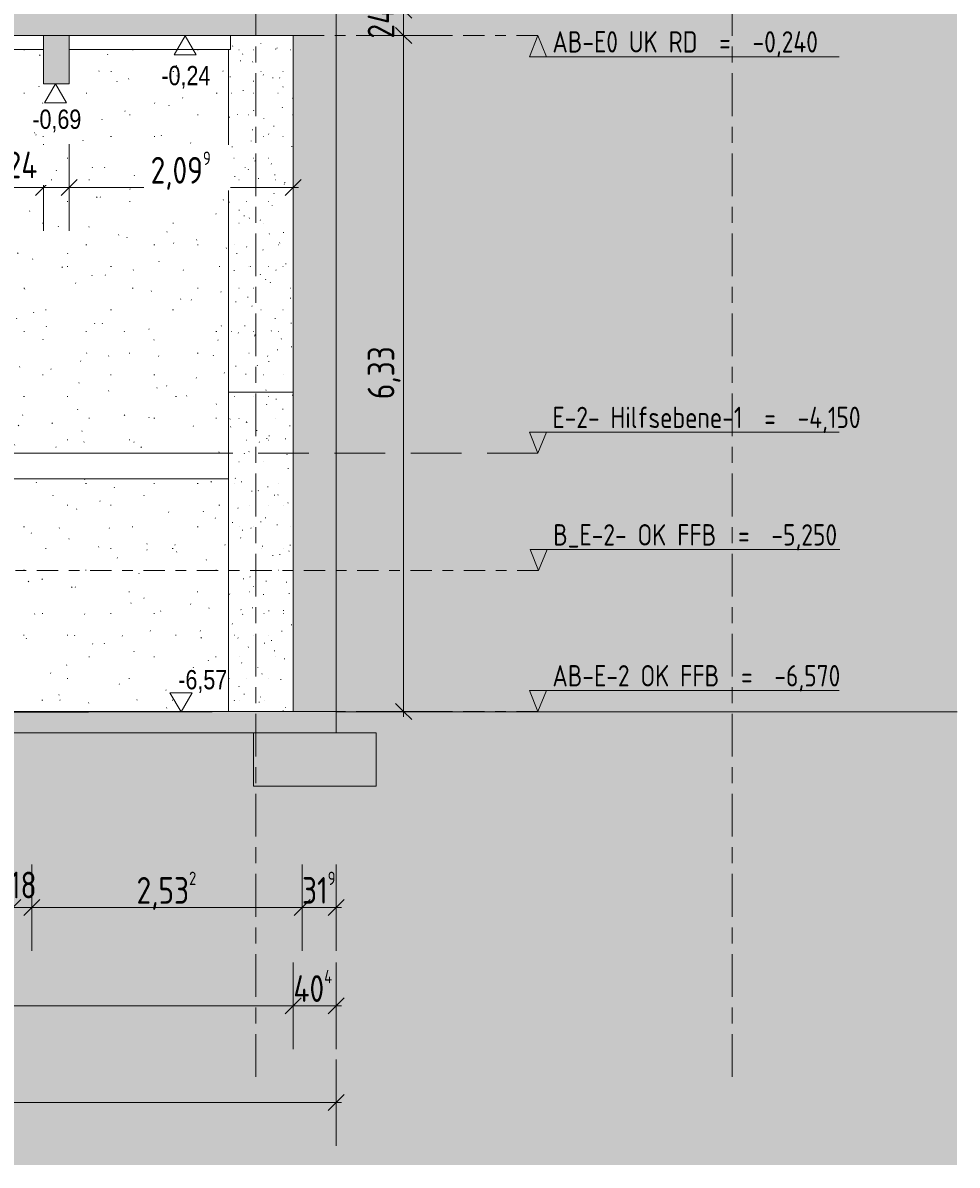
# Model space of a CAD drawing. Header units: metres. Extents: x -28 to 176, y -14 to 869.
# Tile 58 of 60: x 92 to 101, y -14 to -3. Entities that reach past the tile are written whole.
import ezdxf

# ---------------------------------------------------------------- set-up
doc = ezdxf.new("R2010")
doc.units = ezdxf.units.M
for name, pattern in [('_Ebene_', [0.4, 0.2, -0.1, 0, -0.1]), ('_Rasterlinie_', [0.75, 0.4, -0.1, 0.15, -0.1]), ('Abgebrochen', [0.714375, 0.47625, -0.238125])]:
    doc.linetypes.add(name, pattern=pattern)
for name, color, linetype, lineweight in [('A_Bem', 7, 'Continuous', 5), ('A_Bem-100', 7, 'Continuous', 5), ('A_Detailelemente', 7, 'Continuous', 9), ('A_Ebenen', 130, 'Continuous', 5), ('A_Geschossdecken', 7, 'Continuous', 5), ('A_Geschossdecken_Schraffur', 7, 'Continuous', 5), ('A_Hoehenkoten', 124, 'Continuous', 5), ('A_Linien_Feine Linien', 7, 'Continuous', 5), ('A_Linien_Raumtrennung', 7, 'Continuous', 5), ('A_Raster', 128, 'Continuous', 5), ('A_Skelettbau_Tragwerk Stahlbeton', 142, 'Continuous', 5), ('A_Wand', 244, 'Continuous', 5), ('A_Wand_Schraff', 1, 'Continuous', 5), ('A_Wände_Oberflächenschraffur', 244, 'Continuous', 5)]:
    doc.layers.add(name, color=color, linetype=linetype, lineweight=lineweight)
doc.styles.add('Arial', font='arial.ttf', dxfattribs={"width": 0.8, "height": 0.18})
doc.styles.add('ISOCPEUR', font='isocpeur.ttf', dxfattribs={"width": 0.8, "height": 0.2})
doc.styles.add('ISOCPEUR_1', font='isocpeur.ttf', dxfattribs={"width": 0.8, "height": 0.25})
doc.dimstyles.new('BLB-Standard_2_5_Aussen', dxfattribs={"dimscale": 0.3048, "dimtxt": 0.248995, "dimasz": 0.492126, "dimexe": 1.32874, "dimexo": 0.0625, "dimgap": 0.032808, "dimtad": 1, "dimrnd": 0.001, "dimzin": 0, "dimdsep": 46, "dimtxsty": 'ISOCPEUR_1', "dimblk1": 'OBLIQUE', "dimblk2": 'OBLIQUE', "dimsah": 1, "dimcen": 0.09, "dimdle": 0.164042, "dimazin": 0, "dimtfac": 1, "dimtdec": 4, "dimtix": 1, "dimtmove": 0, "dimatfit": 3, "dimfxl": 1.32874, "dimfxlon": 1, "dimtvp": 1, "dimtolj": 1, "dimtzin": 0, "dimarcsym": 2})
doc.dimstyles.new('BLB-Standard_2_5_Aussen_1', dxfattribs={"dimscale": 0.3048, "dimtxt": 0.248995, "dimasz": 0.492126, "dimexe": 1.32874, "dimexo": 0.0625, "dimgap": 0.032808, "dimtad": 1, "dimdec": 1, "dimlfac": 100, "dimrnd": 0.1, "dimdsep": 46, "dimtxsty": 'ISOCPEUR_1', "dimblk1": 'OBLIQUE', "dimblk2": 'OBLIQUE', "dimsah": 1, "dimcen": 0.09, "dimdle": 0.164042, "dimazin": 0, "dimtfac": 1, "dimtdec": 4, "dimtix": 1, "dimtmove": 0, "dimatfit": 3, "dimfxl": 1.32874, "dimfxlon": 1, "dimtvp": 1, "dimtolj": 1, "dimtzin": 0, "dimarcsym": 2})
doc.dimstyles.new('BLB-Standard_2_5_Aussen_maskiert', dxfattribs={"dimscale": 0.3048, "dimtxt": 0.248995, "dimasz": 0.492126, "dimexe": 1.32874, "dimexo": 0.0625, "dimgap": 0.032808, "dimtad": 1, "dimrnd": 0.001, "dimzin": 0, "dimdsep": 46, "dimtxsty": 'ISOCPEUR_1', "dimblk1": 'OBLIQUE', "dimblk2": 'OBLIQUE', "dimsah": 1, "dimcen": 0.09, "dimdle": 0.164042, "dimazin": 0, "dimtfac": 1, "dimtdec": 4, "dimtix": 1, "dimtmove": 0, "dimatfit": 3, "dimfxl": 1.32874, "dimfxlon": 1, "dimtvp": 1, "dimtfill": 1, "dimtolj": 1, "dimtzin": 0, "dimarcsym": 2})
doc.dimstyles.new('BLB-Standard_2_5_Aussen_maskiert_2', dxfattribs={"dimscale": 0.3048, "dimtxt": 0.248995, "dimasz": 0.492126, "dimexe": 1.32874, "dimexo": 0.0625, "dimgap": 0.032808, "dimtad": 1, "dimdec": 1, "dimlfac": 100, "dimrnd": 0.1, "dimdsep": 46, "dimtxsty": 'ISOCPEUR_1', "dimblk1": 'OBLIQUE', "dimblk2": 'OBLIQUE', "dimsah": 1, "dimcen": 0.09, "dimdle": 0.164042, "dimazin": 0, "dimtfac": 1, "dimtdec": 4, "dimtix": 1, "dimtmove": 2, "dimatfit": 3, "dimfxl": 1.32874, "dimfxlon": 1, "dimtvp": 1, "dimtfill": 1, "dimtolj": 1, "dimtzin": 0, "dimarcsym": 2})
pattern_1 = [(0, (65.61918, 18.958), (0.813, 0.203), [0.007, -0.603, 0.007, -0.603, -3.251]), (0, (65.61918, 18.958), (0.813, 0.203), [-1.219, 0.007, -1.212, 0.007, -0.603, -1.422]), (0, (65.61918, 18.958), (0.813, 0.203), [-3.048, 0.007, -0.4, 0.007, -1.009]), (120, (65.92418, 19.06), (-0.5823032, 0.6025787), [0.007, -0.603, 0.007, -0.603, -3.251]), (120, (65.92418, 19.06), (-0.5823032, 0.6025787), [-1.219, 0.007, -1.212, 0.007, -0.603, -1.422]), (120, (65.92418, 19.06), (-0.5823032, 0.6025787), [-3.048, 0.007, -0.4, 0.007, -1.009]), (240, (66.02618, 19.466), (-0.2306968, -0.8055787), [0.007, -0.603, 0.007, -0.603, -3.251]), (240, (66.02618, 19.466), (-0.2306968, -0.8055787), [-1.219, 0.007, -1.212, 0.007, -0.603, -1.422]), (240, (66.02618, 19.466), (-0.2306968, -0.8055787), [-3.048, 0.007, -0.4, 0.007, -1.009])]

# ---------------------------------------------------------------- blocks, each defined once
blk = doc.blocks.new('Ebene - Rohbau-1046864-D')
at = {"layer": 'A_Ebenen'}
blk.add_hatch(color=256, dxfattribs=at).paths.add_polyline_path([(24.913, -2.599), (24.833, -2.795), (24.754, -2.599)], flags=0)
at = {"layer": 'A_Ebenen', "color": 170, "lineweight": 9}
for p, q in [((24.754, -2.599), (24.833, -2.795)), ((24.754, -2.599), (27.654, -2.599)), ((24.833, -2.795), (24.913, -2.599))]:
    blk.add_line(p, q, dxfattribs=at)
at = {"layer": 'A_Ebenen', "color": 251, "lineweight": 9}
for p, q in [((24.913, -2.599), (24.754, -2.599)), ((24.754, -2.599), (24.833, -2.795)), ((24.833, -2.795), (24.913, -2.599))]:
    blk.add_line(p, q, dxfattribs=at)
blk = doc.blocks.new('Ebene - Rohbau-1168218-D')
at = {"layer": 'A_Ebenen'}
blk.add_hatch(color=256, dxfattribs=at).paths.add_polyline_path([(24.913, 0.758), (24.754, 0.758), (24.833, 0.955)], flags=0)
at = {"layer": 'A_Ebenen', "color": 251, "lineweight": 9}
for p, q in [((24.833, 0.955), (24.754, 0.758)), ((24.913, 0.758), (24.833, 0.955)), ((24.754, 0.758), (24.913, 0.758))]:
    blk.add_line(p, q, dxfattribs=at)
at = {"layer": 'A_Ebenen', "color": 170, "lineweight": 9}
blk.add_line((24.754, 0.758), (27.654, 0.758), dxfattribs=at)
blk = doc.blocks.new('DIMBLOCK74-D')
at = {"layer": 'A_Bem-100'}
for p, q in [((94.755, -11.718), (94.755, -12.528)), ((94.755, -12.123), (94.755, -11.718)), ((95.158, -11.718), (95.158, -12.528)), ((95.158, -12.123), (95.158, -11.718)), ((95.208, -12.123), (94.755, -12.123))]:
    blk.add_line(p, q, dxfattribs=at)
at = {"layer": 'A_Bem-100', "lineweight": 9}
for p, q in [((94.755, -12.123), (94.83, -12.048)), ((95.158, -12.123), (95.233, -12.048)), ((94.755, -12.123), (94.68, -12.198)), ((95.158, -12.123), (95.083, -12.198))]:
    blk.add_line(p, q, dxfattribs=at)
at = {"layer": 'A_Bem-100', "color": 0, "insert": (94.757, -11.786), "char_height": 0.25, "width": 0.47804, "attachment_point": 1, "line_spacing_factor": 1.149209, "style": 'ISOCPEUR_1'}
blk.add_mtext('40\\A2\\H0.5x;\\S4^  ;\\H2x;', dxfattribs=at)
blk = doc.blocks.new('_Oblique')
at = {"color": 0, "linetype": 'ByBlock', "lineweight": -2}
blk.add_line((-0.5, -0.5), (0.5, 0.5), dxfattribs=at)
blk = doc.blocks.new('DIMBLOCK75-D')
at = {"layer": 'A_Bem-100'}
for p, q in [((57.242, -11.718), (57.242, -12.528)), ((57.242, -12.123), (57.242, -11.718)), ((94.755, -11.718), (94.755, -12.528)), ((94.755, -12.123), (94.755, -11.718)), ((94.755, -12.123), (57.242, -12.123))]:
    blk.add_line(p, q, dxfattribs=at)
at = {"layer": 'A_Bem-100', "lineweight": 9}
for p, q in [((57.242, -12.123), (57.317, -12.048)), ((94.755, -12.123), (94.83, -12.048)), ((57.242, -12.123), (57.167, -12.198)), ((94.755, -12.123), (94.68, -12.198))]:
    blk.add_line(p, q, dxfattribs=at)
at = {"layer": 'A_Bem-100', "color": 0, "insert": (75.665, -11.786), "char_height": 0.25, "width": 0.80072, "attachment_point": 1, "line_spacing_factor": 1.149209, "style": 'ISOCPEUR_1'}
blk.add_mtext('37,51\\A2\\H0.5x;\\S2^  ;\\H2x;', dxfattribs=at)
blk = doc.blocks.new('DIMBLOCK77-D')
at = {"layer": 'A_Bem-100'}
for p, q in [((94.84, -10.798), (94.84, -11.608)), ((94.84, -11.203), (94.84, -10.798)), ((95.158, -10.798), (95.158, -11.608)), ((95.158, -11.203), (95.158, -10.798)), ((95.208, -11.203), (94.84, -11.203))]:
    blk.add_line(p, q, dxfattribs=at)
at = {"layer": 'A_Bem-100', "lineweight": 9}
for p, q in [((94.84, -11.203), (94.765, -11.278)), ((94.84, -11.203), (94.915, -11.128)), ((95.158, -11.203), (95.083, -11.278)), ((95.158, -11.203), (95.233, -11.128))]:
    blk.add_line(p, q, dxfattribs=at)
at = {"layer": 'A_Bem-100', "color": 0, "insert": (94.837, -10.866), "char_height": 0.25, "width": 0.38841, "attachment_point": 1, "line_spacing_factor": 1.149209, "style": 'ISOCPEUR_1'}
blk.add_mtext('31\\A2\\H0.5x;\\S9^  ;\\H2x;', dxfattribs=at)
blk = doc.blocks.new('DIMBLOCK78-D')
at = {"layer": 'A_Bem-100'}
for p, q in [((92.308, -10.798), (92.308, -11.608)), ((92.308, -11.203), (92.308, -10.798)), ((94.84, -10.798), (94.84, -11.608)), ((94.84, -11.203), (94.84, -10.798)), ((94.84, -11.203), (92.308, -11.203))]:
    blk.add_line(p, q, dxfattribs=at)
at = {"layer": 'A_Bem-100', "lineweight": 9}
for p, q in [((92.308, -11.203), (92.233, -11.278)), ((92.308, -11.203), (92.383, -11.128)), ((94.84, -11.203), (94.765, -11.278)), ((94.84, -11.203), (94.915, -11.128))]:
    blk.add_line(p, q, dxfattribs=at)
at = {"layer": 'A_Bem-100', "color": 0, "insert": (93.288, -10.866), "char_height": 0.25, "width": 0.68419, "attachment_point": 1, "line_spacing_factor": 1.149209, "style": 'ISOCPEUR_1'}
blk.add_mtext('2,53\\A2\\H0.5x;\\S2^  ;\\H2x;', dxfattribs=at)
blk = doc.blocks.new('DIMBLOCK79-D')
at = {"layer": 'A_Bem-100'}
for p, q in [((92.128, -10.798), (92.128, -11.608)), ((92.128, -11.203), (92.128, -10.798)), ((92.308, -10.798), (92.308, -11.608)), ((92.308, -11.203), (92.308, -10.798)), ((92.308, -11.203), (92.128, -11.203))]:
    blk.add_line(p, q, dxfattribs=at)
at = {"layer": 'A_Bem-100', "lineweight": 9}
for p, q in [((92.128, -11.203), (92.053, -11.278)), ((92.128, -11.203), (92.203, -11.128)), ((92.308, -11.203), (92.233, -11.278)), ((92.308, -11.203), (92.383, -11.128))]:
    blk.add_line(p, q, dxfattribs=at)
at = {"layer": 'A_Bem-100', "color": 0, "insert": (92.101, -10.866), "char_height": 0.25, "width": 0.28085, "attachment_point": 1, "line_spacing_factor": 1.149209, "style": 'ISOCPEUR_1'}
blk.add_mtext('18', dxfattribs=at)
blk = doc.blocks.new('Höhenkoten - leer-6237472-D')
at = {"layer": 'A_Hoehenkoten'}
for p, q in [((-13.609, -9.185), (-13.817, -9.185)), ((-13.713, -9.365), (-13.817, -9.185)), ((-13.713, -9.365), (-13.609, -9.185))]:
    blk.add_line(p, q, dxfattribs=at)
blk = doc.blocks.new('DIMBLOCK97-D')
at = {"layer": 'A_Bem-100'}
for p, q in [((56.962, -12.624), (56.962, -13.434)), ((56.962, -13.029), (56.962, -12.624)), ((95.158, -12.624), (95.158, -13.434)), ((95.158, -13.029), (95.158, -12.624)), ((95.208, -13.029), (56.962, -13.029))]:
    blk.add_line(p, q, dxfattribs=at)
at = {"layer": 'A_Bem-100', "lineweight": 9}
for p, q in [((56.962, -13.029), (56.887, -13.104)), ((56.962, -13.029), (57.037, -12.954)), ((95.158, -13.029), (95.083, -13.104)), ((95.158, -13.029), (95.233, -12.954))]:
    blk.add_line(p, q, dxfattribs=at)
at = {"layer": 'A_Bem-100', "color": 0, "insert": (75.727, -12.692), "char_height": 0.25, "width": 0.80072, "attachment_point": 1, "line_spacing_factor": 1.149209, "style": 'ISOCPEUR_1'}
blk.add_mtext('38,19\\A2\\H0.5x;\\S6^  ;\\H2x;', dxfattribs=at)
blk = doc.blocks.new('DIMBLOCK111-D')
at = {"layer": 'A_Bem-100', "lineweight": 9}
for p, q in [((95.789, -3.035), (95.714, -2.96)), ((95.789, -3.035), (95.864, -3.11)), ((95.789, -9.365), (95.714, -9.29)), ((95.789, -9.365), (95.864, -9.44))]:
    blk.add_line(p, q, dxfattribs=at)
at = {"layer": 'A_Bem-100'}
for p, q in [((95.384, -3.035), (96.194, -3.035)), ((95.789, -3.035), (95.384, -3.035)), ((95.789, -9.415), (95.789, -3.035)), ((96.194, -9.365), (95.384, -9.365)), ((95.789, -9.365), (96.194, -9.365))]:
    blk.add_line(p, q, dxfattribs=at)
at = {"layer": 'A_Bem-100', "color": 0, "insert": (95.452, -6.44), "char_height": 0.25, "width": 0.57664, "attachment_point": 1, "rotation": 90, "line_spacing_factor": 1.149209, "style": 'ISOCPEUR_1'}
blk.add_mtext('6,33', dxfattribs=at)
blk = doc.blocks.new('DIMBLOCK112-D')
at = {"layer": 'A_Bem-100', "lineweight": 9}
for p, q in [((95.789, -2.795), (95.714, -2.72)), ((95.789, -2.795), (95.864, -2.87)), ((95.789, -3.035), (95.714, -2.96)), ((95.789, -3.035), (95.864, -3.11))]:
    blk.add_line(p, q, dxfattribs=at)
at = {"layer": 'A_Bem-100'}
for p, q in [((95.384, -2.795), (96.194, -2.795)), ((95.789, -2.795), (95.384, -2.795)), ((95.789, -3.035), (95.789, -2.795)), ((95.384, -3.035), (96.194, -3.035)), ((95.789, -3.035), (95.384, -3.035))]:
    blk.add_line(p, q, dxfattribs=at)
at = {"layer": 'A_Bem-100', "color": 0, "insert": (95.452, -3.062), "char_height": 0.25, "width": 0.35255, "attachment_point": 1, "rotation": 90, "line_spacing_factor": 1.149209, "style": 'ISOCPEUR_1'}
blk.add_mtext('24', dxfattribs=at)
blk = doc.blocks.new('DIMBLOCK123-D')
at = {"layer": 'A_Bem-100'}
for p, q in [((89.716, -4.053), (89.716, -4.863)), ((89.716, -4.458), (89.716, -4.053)), ((92.416, -4.053), (92.416, -4.863)), ((92.416, -4.458), (92.416, -4.053)), ((89.716, -4.458), (92.416, -4.458))]:
    blk.add_line(p, q, dxfattribs=at)
at = {"layer": 'A_Bem-100', "lineweight": 9}
for p, q in [((89.716, -4.458), (89.791, -4.383)), ((92.416, -4.458), (92.491, -4.383)), ((89.716, -4.458), (89.641, -4.533)), ((92.416, -4.458), (92.341, -4.533))]:
    blk.add_line(p, q, dxfattribs=at)
at = {"layer": 'A_Bem-100', "color": 0, "insert": (90.826, -4.121), "char_height": 0.25, "width": 0.57664, "attachment_point": 1, "line_spacing_factor": 1.149209, "style": 'ISOCPEUR_1', "bg_fill": 3, "box_fill_scale": 1.25, "bg_fill_color": 256, "bg_fill_true_color": 13158600, "bg_fill_transparency": 0}
blk.add_mtext('2,70', dxfattribs=at)
blk = doc.blocks.new('DIMBLOCK124-D')
at = {"layer": 'A_Bem-100'}
for p, q in [((92.416, -4.053), (92.416, -4.863)), ((92.416, -4.458), (92.416, -4.053)), ((92.656, -4.053), (92.656, -4.863)), ((92.656, -4.458), (92.656, -4.053)), ((92.416, -4.458), (92.656, -4.458))]:
    blk.add_line(p, q, dxfattribs=at)
at = {"layer": 'A_Bem-100', "lineweight": 9}
for p, q in [((92.416, -4.458), (92.491, -4.383)), ((92.656, -4.458), (92.731, -4.383)), ((92.416, -4.458), (92.341, -4.533)), ((92.656, -4.458), (92.581, -4.533))]:
    blk.add_line(p, q, dxfattribs=at)
at = {"layer": 'A_Bem-100', "color": 0, "insert": (92.072, -4.121), "char_height": 0.25, "width": 0.35255, "attachment_point": 1, "line_spacing_factor": 1.149209, "style": 'ISOCPEUR_1', "bg_fill": 3, "box_fill_scale": 1.25, "bg_fill_color": 256, "bg_fill_true_color": 13158600, "bg_fill_transparency": 0}
blk.add_mtext('24', dxfattribs=at)
blk = doc.blocks.new('DIMBLOCK125-D')
at = {"layer": 'A_Bem-100'}
for p, q in [((92.656, -4.053), (92.656, -4.863)), ((92.656, -4.458), (92.656, -4.053)), ((94.755, -4.053), (94.755, -4.863)), ((94.755, -4.458), (94.755, -4.053)), ((92.656, -4.458), (94.805, -4.458))]:
    blk.add_line(p, q, dxfattribs=at)
at = {"layer": 'A_Bem-100', "lineweight": 9}
for p, q in [((92.656, -4.458), (92.731, -4.383)), ((94.755, -4.458), (94.83, -4.383)), ((92.656, -4.458), (92.581, -4.533)), ((94.755, -4.458), (94.68, -4.533))]:
    blk.add_line(p, q, dxfattribs=at)
at = {"layer": 'A_Bem-100', "color": 0, "insert": (93.42, -4.121), "char_height": 0.25, "width": 0.68419, "attachment_point": 1, "line_spacing_factor": 1.149209, "style": 'ISOCPEUR_1', "bg_fill": 3, "box_fill_scale": 1.25, "bg_fill_color": 256, "bg_fill_true_color": 13158600, "bg_fill_transparency": 0}
blk.add_mtext('2,09\\A2\\H0.5x;\\S9^  ;\\H2x;', dxfattribs=at)

msp = doc.modelspace()

# ---------------------------------------------------------------- hatches: boundary and pattern name
at = {"layer": 'A_Detailelemente'}
msp.add_hatch(color=254, dxfattribs=at).paths.add_polyline_path([(92.5407, -13.615), (100.9718, -13.615), (100.9718, -9.369), (95.1584, -9.369), (95.1584, -9.5651), (95.5303, -9.5651), (95.5303, -10.0651), (94.3827, -10.0651), (94.3827, -9.5651), (57.5927, -9.5651), (57.5927, -10.0651), (56.6127, -10.0651), (56.6127, -9.5651), (56.9577, -9.5651), (56.9577, -7.1451), (51.6335, -7.1451), (51.6335, -8.2451), (51.8335, -8.2451), (51.8335, -9.0951), (51.1735, -9.0951), (51.1735, -8.2451), (48.0213, -8.2451), (48.0213, -9.0951), (47.3702, -9.0951), (47.3702, -9.3651), (41.0481, -9.3651), (41.0481, -13.615), (85.9909, -13.615)], flags=0)
at = {"layer": 'A_Geschossdecken', "lineweight": 9}
msp.add_hatch(color=254, dxfattribs=at).paths.add_polyline_path([(100.9718, -9.369), (100.9718, -1.2603), (95.1584, -1.2603), (95.1584, -9.369), (95.5303, -9.369)], flags=0)
at = {"layer": 'A_Geschossdecken_Schraffur', "lineweight": 9}
for points in [[(82.6391, -3.0351), (94.9564, -3.0351), (94.9564, -2.7951), (82.6391, -2.7951)], [(57.5927, -9.5651), (95.1584, -9.5651), (95.1584, -9.3651), (92.8391, -9.3725), (91.2861, -9.3708), (85.9909, -9.3718), (81.876, -9.3807), (81.4387, -9.3826), (78.8284, -9.3682), (77.1575, -9.3741), (76.3482, -9.3737), (72.234, -9.3649), (71.0099, -9.3648), (64.2013, -9.3569), (59.6453, -9.3568), (56.9622, -9.3651), (56.9622, -9.5651)]]:
    msp.add_hatch(color=253, dxfattribs=at).paths.add_polyline_path(points, flags=0)
h = msp.add_hatch(color=253, dxfattribs=at)
h.paths.add_polyline_path([(95.5303, -10.0651), (95.5303, -9.5651), (94.3827, -9.5651), (94.3827, -10.0651)], flags=0)
h.paths.add_polyline_path([(56.6127, -10.0651), (57.5922, -10.0651), (57.5922, -9.5651), (56.6127, -9.5651), (56.6127, -10.0649)], flags=0)
at = {"layer": 'A_Skelettbau_Tragwerk Stahlbeton'}
msp.add_hatch(color=8, dxfattribs=at).paths.add_polyline_path([(92.416, -3.4851), (92.656, -3.4851), (92.656, -3.0351), (92.416, -3.0351)], flags=0)
at = {"layer": 'A_Wand_Schraff', "lineweight": 9}
for points in [[(94.9564, -3.0351), (95.1584, -3.0351), (95.1584, 0.9549), (94.8395, 0.9549), (94.8395, -2.7951), (94.9564, -2.7951)], [(95.1584, -9.3651), (95.1584, -3.0351), (94.7545, -3.0351), (94.7545, -9.3651)]]:
    msp.add_hatch(color=253, dxfattribs=at).paths.add_polyline_path(points, flags=0)
at = {"layer": 'A_Wände_Oberflächenschraffur'}
h = msp.add_hatch(dxfattribs=at)
h.set_pattern_fill('FP_76', style=0, pattern_type=2)
h.set_pattern_definition([(0, (91.41518, 18.958), (0.275, 0.203), [0.002, -0.204, 0.002, -0.204, -1.101]), (0, (91.41518, 18.958), (0.275, 0.203), [-0.413, 0.002, -0.411, 0.002, -0.204, -0.482]), (0, (91.41518, 18.958), (0.275, 0.203), [-1.032, 0.002, -0.135, 0.002, -0.342]), (101.06, (91.518176, 19.06), (-0.19721667, 0.6023542), [0.006, -0.532, 0.006, -0.532, -2.869]), (101.06, (91.518176, 19.06), (-0.19721667, 0.6023542), [-1.076, 0.006, -1.07, 0.006, -0.532, -1.255]), (101.06, (91.518176, 19.06), (-0.19721667, 0.6023542), [-2.69, 0.006, -0.353, 0.006, -0.891]), (258.94, (91.553176, 19.466), (-0.0780692, -0.8059933), [0.006, -0.532, 0.006, -0.532, -2.869]), (258.94, (91.553176, 19.466), (-0.0780692, -0.8059933), [-1.076, 0.006, -1.07, 0.006, -0.532, -1.255]), (258.94, (91.553176, 19.466), (-0.0780692, -0.8059933), [-2.69, 0.006, -0.353, 0.006, -0.891])])
h.paths.add_polyline_path([(94.7545, -9.3651), (94.7545, -3.0351), (94.1671, -3.0351), (94.1671, -3.1651), (94.1502, -3.1651), (94.1502, -9.3651)], flags=0)
h = msp.add_hatch(dxfattribs=at)
h.set_pattern_fill('FP_62', style=0, pattern_type=2)
h.set_pattern_definition(pattern_1)
h.paths.add_polyline_path([(78.7586, -6.9451), (88.4827, -6.9451), (88.4827, -4.9051), (90.0227, -4.9051), (90.0227, -6.9451), (94.1502, -6.9451), (94.1502, -3.1651), (92.656, -3.1651), (92.656, -3.4851), (92.416, -3.4851), (92.416, -3.1651), (89.716, -3.1651), (89.716, -3.4851), (89.476, -3.4851), (89.476, -3.1651), (86.776, -3.1651), (86.776, -3.4851), (86.536, -3.4851), (86.536, -3.1651), (83.8389, -3.1651), (83.8389, -3.4851), (83.5973, -3.4851), (83.5973, -3.1651), (80.9082, -3.1651), (80.907, -3.4851), (80.6658, -3.4851), (80.6658, -3.1651), (78.7586, -3.1651), (78.7586, -4.2382)], flags=0)
h = msp.add_hatch(dxfattribs=at)
h.set_pattern_fill('FP_62', style=0, pattern_type=2)
h.set_pattern_definition(pattern_1)
h.paths.add_polyline_path([(87.567, -9.3651), (94.1502, -9.3651), (94.1502, -7.1851), (78.6289, -7.1851), (78.6289, -9.3651), (86.8013, -9.3651)], flags=0)

# ---------------------------------------------------------------- linework, layer by layer
at = {"layer": 'A_Ebenen', "color": 170, "linetype": '_Ebene_', "lineweight": 9}
for p, q in [((97.0457, -3.0351), (45.2253, -3.0351)), ((97.0531, -8.0451), (45.6559, -8.0451)), ((97.0457, -9.3651), (45.2253, -9.3651))]:
    msp.add_line(p, q, dxfattribs=at)
at = {"layer": 'A_Ebenen', "color": 31, "linetype": 'Abgebrochen'}
msp.add_line((97.0457, -6.9451), (45.2253, -6.9451), dxfattribs=at)
at = {"layer": 'A_Geschossdecken', "color": 253, "lineweight": 9}
msp.add_line((95.1584, -1.2603), (95.1584, -9.369), dxfattribs=at)
at = {"layer": 'A_Geschossdecken', "color": 250, "lineweight": 9}
for p, q in [((80.9095, -3.0351), (94.9564, -3.0351)), ((92.416, -3.1651), (89.716, -3.1651)), ((94.1671, -3.1651), (92.656, -3.1651)), ((78.6287, -6.9451), (94.1502, -6.9451)), ((94.1502, -7.1851), (94.1502, -6.9451)), ((94.1502, -7.1851), (78.6289, -7.1851)), ((92.8391, -9.3725), (91.7048, -9.3708)), ((92.5901, -9.3721), (94.446, -9.3651)), ((95.1584, -9.3651), (92.8391, -9.3725)), ((95.1584, -9.369), (95.1584, -9.3651)), ((94.3827, -9.5651), (95.1584, -9.5651))]:
    msp.add_line(p, q, dxfattribs=at)
at = {"layer": 'A_Linien_Feine Linien'}
for p, q in [((100.9718, -9.369), (95.1584, -9.369)), ((95.1584, -9.369), (95.1584, -9.5651)), ((94.3827, -9.5651), (57.5927, -9.5651)), ((94.3827, -10.0651), (94.3827, -9.5651)), ((95.1584, -9.5651), (95.5303, -9.5651)), ((95.5303, -9.5651), (95.5303, -10.0651)), ((95.5303, -10.0651), (94.3827, -10.0651))]:
    msp.add_line(p, q, dxfattribs=at)
at = {"layer": 'A_Linien_Raumtrennung', "color": 250, "lineweight": 9}
msp.add_line((94.1502, -6.3751), (94.7545, -6.3751), dxfattribs=at)
at = {"layer": 'A_Raster', "linetype": '_Rasterlinie_', "lineweight": 9}
msp.add_line((98.8638, -12.7877), (98.8638, 6.0538), dxfattribs=at)
at = {"layer": 'A_Skelettbau_Tragwerk Stahlbeton', "color": 250, "lineweight": 9}
for p, q in [((92.656, -3.0351), (92.416, -3.0351)), ((92.416, -3.0351), (92.416, -3.4851)), ((92.656, -3.4851), (92.656, -3.0351)), ((92.416, -3.4851), (92.656, -3.4851))]:
    msp.add_line(p, q, dxfattribs=at)
at = {"layer": 'A_Wand', "color": 250, "lineweight": 9}
for p, q in [((95.1584, -9.3651), (95.1584, 0.9549)), ((94.1671, -3.0351), (94.1671, -3.1651)), ((94.7545, -3.0351), (94.7545, -9.3651)), ((94.1502, -6.9451), (94.1502, -3.1651)), ((94.1502, -9.3651), (94.1502, -7.1851)), ((87.567, -9.3651), (95.1584, -9.3651))]:
    msp.add_line(p, q, dxfattribs=at)

# ---------------------------------------------------------------- block references
at = {"layer": 'A_Ebenen', "color": 251, "lineweight": 9}
for name, p in [('Ebene - Rohbau-1168218-D', (72.2122, -3.99)), ('Ebene - Rohbau-1046864-D', (72.2122, -4.15)), ('Ebene - Rohbau-1046864-D', (72.2196, -5.25)), ('Ebene - Rohbau-1046864-D', (72.2122, -6.57))]:
    msp.add_blockref(name, p, dxfattribs=at)
at = {"layer": 'A_Hoehenkoten', "extrusion": (0, 0, -1), "rotation": 180}
for p in [(-107.4566, -12.4002), (-106.2415, -12.8502)]:
    msp.add_blockref('Höhenkoten - leer-6237472-D', p, dxfattribs=at)
at = {"layer": 'A_Hoehenkoten'}
msp.add_blockref('Höhenkoten - leer-6237472-D', (107.4173, -0.0046), dxfattribs=at)

# ---------------------------------------------------------------- texts
at = {"layer": 'A_Ebenen', "color": 7, "char_height": 0.2, "attachment_point": 1, "style": 'ISOCPEUR'}
for s, insert, width in [('AB-E0 UK RD  =  -0,240', (97.1821, -2.9932), 3.072066), ('E-2- Hilfsebene-1  =  -4,150', (97.1821, -6.5109), 3.565906), ('B_E-2- OK FFB  =  -5,250', (97.1895, -7.6109), 3.315779), ('AB-E-2 OK FFB  =  -6,570', (97.1821, -8.9309), 3.315779)]:
    msp.add_mtext(s, dxfattribs=dict(at, insert=insert, width=width))
at = {"layer": 'A_Hoehenkoten', "char_height": 0.18, "width": 0.542095, "attachment_point": 1, "line_spacing_factor": 0.941778, "style": 'Arial'}
for s, insert in [('-0,24', (93.5202, -3.3189)), ('-0,69', (92.3121, -3.7278)), ('-6,57', (93.6786, -8.9776))]:
    msp.add_mtext(s, dxfattribs=dict(at, insert=insert))

# ---------------------------------------------------------------- dimensions: what is measured, and where the dimension line sits
at = {"layer": 'A_Bem'}
for base, p1, p2, dimstyle, override, picture, middle in [((95.789, -2.7951), (95.384, -3.0351), (95.384, -2.7951), 'BLB-Standard_2_5_Aussen_1', {"dimpost": '<>', "dimfxl": 0.24}, 'DIMBLOCK112-D', (95.654, -2.9151)), ((95.789, -3.0351), (96.194, -9.3651), (95.384, -3.0351), 'BLB-Standard_2_5_Aussen', {"dimpost": '<>', "dimfxl": 6.381614}, 'DIMBLOCK111-D', (95.654, -6.2001))]:
    dim = msp.add_linear_dim(base=base, p1=p1, p2=p2, angle=90, dimstyle=dimstyle, override=override, dxfattribs=at)
    dim.commit()
    dim.dimension.update_dxf_attribs({"geometry": picture, "text_midpoint": middle})
dim = msp.add_linear_dim(base=(92.1276, -11.2031), p1=(92.3076, -10.7981), p2=(92.1276, -10.7981), dimstyle='BLB-Standard_2_5_Aussen_1', override={"dimpost": '<>', "dimfxl": 0.18}, dxfattribs=at)
dim.commit()
dim.dimension.update_dxf_attribs({"geometry": 'DIMBLOCK79-D', "text_midpoint": (92.2176, -11.0681)})
for base, p1, p2, text, dimstyle, override, picture, middle in [((92.3076, -11.2031), (94.8395, -10.7981), (92.3076, -10.7981), '\\A1;2,53\\Q;{\\A1;{\\H0.5x;\\S2^ ;}}', 'BLB-Standard_2_5_Aussen', {"dimpost": '<>', "dimfxl": 2.531944}, 'DIMBLOCK78-D', (93.5736, -11.0431)), ((94.8395, -11.2031), (95.1584, -10.7981), (94.8395, -10.7981), '\\A1;31\\Q;{\\A1;{\\H0.5x;\\S9^ ;}}', 'BLB-Standard_2_5_Aussen_1', {"dimpost": '<>', "dimfxl": 0.318829}, 'DIMBLOCK77-D', (94.9989, -11.0681)), ((57.2422, -12.1231), (94.7545, -11.7181), (57.2422, -11.7181), '\\A1;37,51\\Q;{\\A1;{\\H0.5x;\\S2^ ;}}', 'BLB-Standard_2_5_Aussen', {"dimpost": '<>', "dimfxl": 37.512307}, 'DIMBLOCK75-D', (75.9984, -11.9631)), ((94.7545, -12.1231), (95.1584, -11.7181), (94.7545, -11.7181), '\\A1;40\\Q;{\\A1;{\\H0.5x;\\S4^ ;}}', 'BLB-Standard_2_5_Aussen_1', {"dimpost": '<>', "dimfxl": 0.40385}, 'DIMBLOCK74-D', (94.9564, -11.9881)), ((56.9622, -13.0288), (95.1584, -12.6238), (56.9622, -12.6238), '\\A1;38,19\\Q;{\\A1;{\\H0.5x;\\S6^ ;}}', 'BLB-Standard_2_5_Aussen', {"dimpost": '<>', "dimfxl": 38.196158}, 'DIMBLOCK97-D', (76.0603, -12.8688))]:
    dim = msp.add_linear_dim(base=base, p1=p1, p2=p2, text=text, dimstyle=dimstyle, override=override, dxfattribs=at)
    dim.commit()
    dim.dimension.update_dxf_attribs({"geometry": picture, "text_midpoint": middle})

# ---------------------------------------------------------------- next in the draw order: dimensions: what is measured, and where the dimension line sits
dim = msp.add_linear_dim(base=(92.416, -4.4578), p1=(89.716, -4.0528), p2=(92.416, -4.0528), dimstyle='BLB-Standard_2_5_Aussen_maskiert', override={"dimpost": '<>', "dimfxl": 2.7}, dxfattribs=at)
dim.commit()
dim.dimension.update_dxf_attribs({"geometry": 'DIMBLOCK123-D', "text_midpoint": (91.066, -4.3228)})

# ---------------------------------------------------------------- next in the draw order: dimensions: what is measured, and where the dimension line sits
dim = msp.add_linear_dim(base=(92.656, -4.4578), p1=(92.416, -4.0528), p2=(92.656, -4.0528), dimstyle='BLB-Standard_2_5_Aussen_maskiert_2', override={"dimpost": '<>', "dimfxl": 0.24}, dxfattribs=at)
dim.commit()
dim.dimension.update_dxf_attribs({"geometry": 'DIMBLOCK124-D', "text_midpoint": (92.2479, -4.2879), "dimtype": 160})

# ---------------------------------------------------------------- next in the draw order: dimensions: what is measured, and where the dimension line sits
dim = msp.add_linear_dim(base=(94.7545, -4.4578), p1=(92.656, -4.0528), p2=(94.7545, -4.0528), text='\\A1;2,09\\Q;{\\A1;{\\H0.5x;\\S9^ ;}}', dimstyle='BLB-Standard_2_5_Aussen_maskiert', override={"dimpost": '<>', "dimfxl": 2.098538}, dxfattribs=at)
dim.commit()
dim.dimension.update_dxf_attribs({"geometry": 'DIMBLOCK125-D', "text_midpoint": (93.7052, -4.2978)})

# ---------------------------------------------------------------- next in the draw order: linework, layer by layer
at = {"layer": 'A_Raster', "linetype": '_Rasterlinie_', "lineweight": 9}
msp.add_line((94.4038, -12.7877), (94.4038, 6.0538), dxfattribs=at)

doc.saveas('drawing.dxf')
